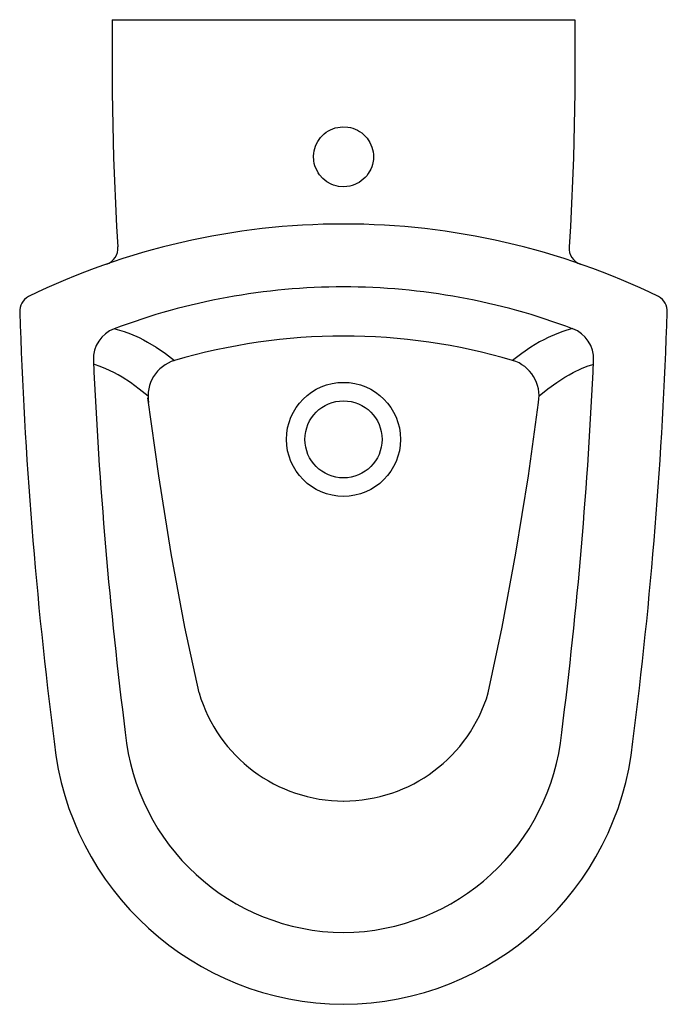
# Model space of a CAD drawing. Header units: millimetres. Extents: x 166.901 to 167.279, y 175.785 to 176.359.
import ezdxf

# ---------------------------------------------------------------- set-up
doc = ezdxf.new("R2010")
doc.units = ezdxf.units.MM
doc.layers.add('SANINDUSA', color=3, linetype='Continuous')

msp = doc.modelspace()

# ---------------------------------------------------------------- linework, layer by layer
at = {"layer": 'SANINDUSA'}
msp.add_line((166.95476, 176.35948), (167.22486, 176.35948), dxfattribs=at)
at = {"layer": 'SANINDUSA', "flags": 128}
for points in [[(166.95476, 176.35948), (166.95477, 176.31701), (166.95557, 176.27876), (166.95731, 176.23882), (166.9581, 176.22686)], [(167.22486, 176.35948), (167.22485, 176.31701), (167.22405, 176.27876), (167.22231, 176.23882), (167.22152, 176.22686)], [(167.08981, 176.26193), (167.08692, 176.26217), (167.08546, 176.26248), (167.08402, 176.26292), (167.08267, 176.26345), (167.0801, 176.26488), (167.07889, 176.26576), (167.07779, 176.26672), (167.07583, 176.26891), (167.07498, 176.27015), (167.07313, 176.27413), (167.07274, 176.27558), (167.07248, 176.27701), (167.07232, 176.27995), (167.07243, 176.28145), (167.07265, 176.28288), (167.07347, 176.28571), (167.07407, 176.28708), (167.07476, 176.28836), (167.07647, 176.29076), (167.07749, 176.29186), (167.07856, 176.29284), (167.07972, 176.29373), (167.08097, 176.29453), (167.0823, 176.29524), (167.08364, 176.29581), (167.08503, 176.29627), (167.08647, 176.29661), (167.08795, 176.29683), (167.08941, 176.29693), (167.09234, 176.29675), (167.09382, 176.29647), (167.09522, 176.29608), (167.09793, 176.29494), (167.09922, 176.29418), (167.10042, 176.29335), (167.1026, 176.29138), (167.10357, 176.29024), (167.10517, 176.28781), (167.10583, 176.28647), (167.10638, 176.28507), (167.10679, 176.28368), (167.10708, 176.28224), (167.10726, 176.28077), (167.10731, 176.27927), (167.10724, 176.27782), (167.10672, 176.27493), (167.10627, 176.27349), (167.10572, 176.27215), (167.10428, 176.26959), (167.10338, 176.26838), (167.10242, 176.26729), (167.10021, 176.26535), (167.09896, 176.26451), (167.09769, 176.26381), (167.09636, 176.2632), (167.09496, 176.26271), (167.09351, 176.26233), (167.09168, 176.26203), (167.08981, 176.26193)], [(166.95629, 176.17906), (166.9618, 176.17739), (166.96542, 176.17607), (166.97044, 176.17388), (166.97295, 176.17262), (166.97546, 176.17127), (166.98049, 176.16825), (166.98583, 176.16461), (166.99119, 176.16052)], [(167.22341, 176.17912), (167.2179, 176.17744), (167.21428, 176.17612), (167.20926, 176.17393), (167.20675, 176.17267), (167.20424, 176.17132), (167.19921, 176.1683), (167.19387, 176.16465), (167.18852, 176.16056)], [(166.97569, 176.13964), (166.97055, 176.14384), (166.96543, 176.14759), (166.96062, 176.15071), (166.95821, 176.15211), (166.95581, 176.15342), (166.95099, 176.15572), (166.9477, 176.15706), (166.9444, 176.15819)], [(167.20402, 176.13984), (167.20916, 176.14389), (167.21428, 176.14764), (167.21909, 176.15076), (167.2215, 176.15217), (167.2239, 176.15348), (167.22871, 176.15578), (167.23201, 176.15712), (167.2353, 176.15826)], [(167.00547, 175.96646), (166.99726, 176.00473), (166.98923, 176.04789), (166.98194, 176.09319), (166.97566, 176.13866)], [(167.17432, 175.96649), (167.18252, 176.00477), (167.19052, 176.04794), (167.19779, 176.09324), (167.20368, 176.13602)]]:
    msp.add_lwpolyline(points, dxfattribs=at)
at = {"layer": 'SANINDUSA'}
for radius in [0.03328, 0.0225]:
    msp.add_circle((167.08981, 176.11447), radius, dxfattribs=at)
for centre, radius, start, end in [((167.08981, 175.81955), 0.42063, 90, 115.93932), ((167.08981, 175.81955), 0.42063, 64.06067, 90), ((166.94812, 176.2262), 0.01, 289.20973, 3.79955), ((167.2315, 176.2262), 0.01, 176.20045, 250.79027), ((167.08981, 175.82473), 0.37873, 90, 110.68775), ((167.08981, 175.82473), 0.37873, 69.31224, 90), ((166.91076, 176.18911), 0.01, 119.60859, 182.02779), ((167.26886, 176.18911), 0.01, 357.97221, 60.39141), ((169.59452, 176.27793), 2.69523, 181.89501, 187.24525), ((164.5851, 176.27793), 2.69523, 352.75474, 358.10499), ((166.96269, 176.16136), 0.0189, 110.68775, 182.53599), ((167.21693, 176.16136), 0.0189, 357.46401, 69.31224), ((167.09004, 175.82473), 0.35003, 90.02472, 106.40349), ((167.08981, 175.82473), 0.35003, 73.62122, 90), ((169.59452, 176.27793), 2.65331, 182.53599, 187.24525), ((166.99729, 176.1398), 0.0216, 106.40349, 190.20212), ((167.18242, 176.13984), 0.0216, 349.82259, 73.62122), ((164.5851, 176.27793), 2.65331, 352.75474, 357.46401), ((167.08997, 175.99145), 0.08812, 196.47487, 270.02606), ((167.08981, 175.99145), 0.08812, 269.99865, 343.54985), ((167.09093, 175.95568), 0.12913, 185.50274, 269.52485), ((167.0887, 175.95566), 0.1291, 270.47027, 354.47983), ((167.09092, 175.95566), 0.17102, 185.92061, 269.62822), ((167.0887, 175.95566), 0.17102, 270.37178, 354.07939)]:
    msp.add_arc(centre, radius, start, end, dxfattribs=at)

doc.saveas('drawing.dxf')
